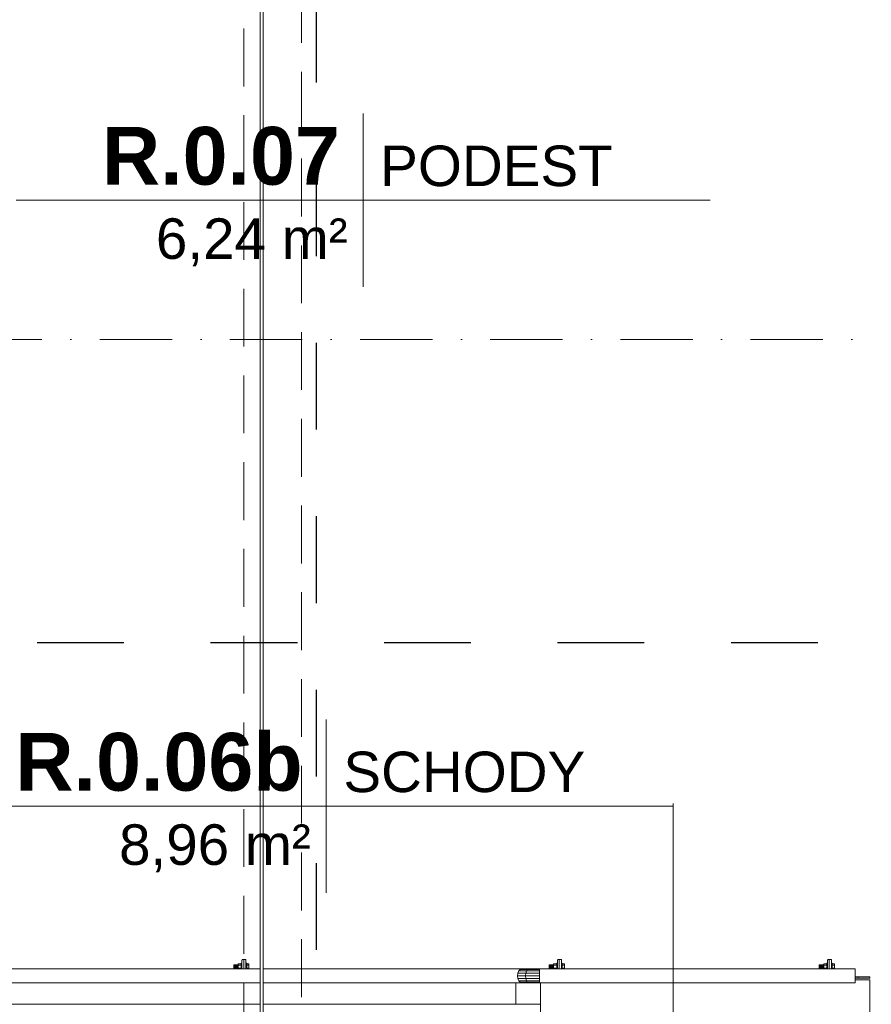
# Model space of a CAD drawing. Header units: millimetres. Extents: x -3176 to 162662, y -36434 to 57907.
# Tile 132 of 155: x 132799 to 135744, y 20306 to 23711. Entities that reach past the tile are written whole.
import ezdxf

# ---------------------------------------------------------------- set-up
doc = ezdxf.new("R2010")
doc.units = ezdxf.units.MM
for name, pattern in [('1-Sheet - 32170-CIV-6170-DW-2035-015-01 - RZUTY$0$A_Dash_3_0mm', [60, 30, -30]), ('1-Sheet - 32170-CIV-6170-DW-2035-015-01 - RZUTY$0$A_Dash_Dot_2_5mm_Axis', [45, 25, -10, 0, -10]), ('1-Sheet - 32170-CIV-6170-DW-2035-015-01 - RZUTY$0$A_Hidden_2_0mm', [30, 20, -10])]:
    doc.linetypes.add(name, pattern=pattern)
doc.layers.get('0').update_dxf_attribs({"lineweight": 5})
for name, color, linetype, lineweight in [('1-Sheet - 32170-CIV-6170-DW-2035-015-01 - RZUTY$0$A-AREA-IDEN', 2, 'Continuous', 9), ('1-Sheet - 32170-CIV-6170-DW-2035-015-01 - RZUTY$0$A-COLS', 8, 'Continuous', 0), ('1-Sheet - 32170-CIV-6170-DW-2035-015-01 - RZUTY$0$A-DETL', 8, 'Continuous', 0), ('1-Sheet - 32170-CIV-6170-DW-2035-015-01 - RZUTY$0$A-GENM', 8, 'Continuous', 0), ('1-Sheet - 32170-CIV-6170-DW-2035-015-01 - RZUTY$0$G-ANNO-SYMB', 8, 'Continuous', 0), ('1-Sheet - 32170-CIV-6170-DW-2035-015-01 - RZUTY$0$Q-SPCQ', 8, 'Continuous', 0), ('1-Sheet - 32170-CIV-6170-DW-2035-015-01 - RZUTY$0$S-BEAM', 8, 'Continuous', 0), ('1-Sheet - 32170-CIV-6170-DW-2035-015-01 - RZUTY$0$S-GRID', 8, 'Continuous', 0)]:
    doc.layers.add(name, color=color, linetype=linetype, lineweight=lineweight)
doc.styles.add('1-Sheet - 32170-CIV-6170-DW-2035-015-01 - RZUTY$0$Arial_7', font='arial.ttf', dxfattribs={"height": 14})
doc.styles.add('1-Sheet - 32170-CIV-6170-DW-2035-015-01 - RZUTY$0$Arial_B_1', font='arialbd.ttf', dxfattribs={"height": 20})

# ---------------------------------------------------------------- blocks, each defined once
blk = doc.blocks.new('1-Sheet - 32170-CIV-6170-DW-2035-015-01 - RZUTY$0$A_Roof_Linear_Guard_System - Pole_4x4_H_50_L_150-1176524-B2_100a_AG_PARTER_00a - Dep_PW')
at = {"layer": '1-Sheet - 32170-CIV-6170-DW-2035-015-01 - RZUTY$0$A-GENM'}
for p, q in [((6554.72, -130), (6554.72, -547)), ((6555.72, -547), (6555.72, -130))]:
    blk.add_line(p, q, dxfattribs=at)
blk = doc.blocks.new('1-Sheet - 32170-CIV-6170-DW-2035-015-01 - RZUTY$0$A_Room_Tag - Room_Number_Area_Name-302085-B2_100a_AG_PARTER_00a - Dep_PW')
at = {"layer": '1-Sheet - 32170-CIV-6170-DW-2035-015-01 - RZUTY$0$A-AREA-IDEN'}
for q in [(0, 0.3), (-1.2, 0), (0, -0.3), (1.2, 0)]:
    blk.add_line((0, 0), q, dxfattribs=at)
blk = doc.blocks.new('1-Sheet - 32170-CIV-6170-DW-2035-015-01 - RZUTY')
at = {"layer": '1-Sheet - 32170-CIV-6170-DW-2035-015-01 - RZUTY$0$A-AREA-IDEN'}
blk.add_line((10056.74, -592.92), (10056.74, -438.55), dxfattribs=at)
at = {"layer": '1-Sheet - 32170-CIV-6170-DW-2035-015-01 - RZUTY$0$A-COLS'}
for p, q in [((9907.57, -495.73), (9907.57, -492.85)), ((9907.97, -492.45), (9908.17, -492.45)), ((9908.17, -492.45), (9908.17, -495.73)), ((10016.7, -495.73), (10016.7, -492.85)), ((10017.1, -492.45), (10017.3, -492.45)), ((10017.3, -492.45), (10017.3, -495.73)), ((10110.1, -495.73), (10110.1, -492.85)), ((10110.5, -492.45), (10110.7, -492.45)), ((10110.7, -492.45), (10110.7, -495.73))]:
    blk.add_line(p, q, dxfattribs=at)
at = {"layer": '1-Sheet - 32170-CIV-6170-DW-2035-015-01 - RZUTY$0$A-COLS', "flags": 128}
for points in [[(9907.57, -492.85), (9907.58, -492.77), (9907.6, -492.7), (9907.64, -492.63), (9907.69, -492.57), (9907.75, -492.52), (9907.82, -492.48), (9907.89, -492.46), (9907.97, -492.45)], [(10016.7, -492.85), (10016.71, -492.76), (10016.74, -492.67), (10016.79, -492.6), (10016.85, -492.54), (10016.93, -492.49), (10017.01, -492.46), (10017.1, -492.45)], [(10110.1, -492.85), (10110.11, -492.76), (10110.14, -492.67), (10110.19, -492.6), (10110.25, -492.54), (10110.33, -492.49), (10110.41, -492.46), (10110.5, -492.45)]]:
    blk.add_lwpolyline(points, dxfattribs=at)
at = {"layer": '1-Sheet - 32170-CIV-6170-DW-2035-015-01 - RZUTY$0$A-COLS'}
for centre in [(9907.97, -492.85), (10017.1, -492.85), (10110.5, -492.85)]:
    blk.add_arc(centre, 0.4, 90, 180, dxfattribs=at)
at = {"layer": '1-Sheet - 32170-CIV-6170-DW-2035-015-01 - RZUTY$0$A-DETL', "linetype": '1-Sheet - 32170-CIV-6170-DW-2035-015-01 - RZUTY$0$A_Hidden_2_0mm'}
for p, q in [((9908.21, 459.5), (9908.21, -715.5)), ((9928.21, -715.5), (9928.21, 459.5))]:
    blk.add_line(p, q, dxfattribs=at)
at = {"layer": '1-Sheet - 32170-CIV-6170-DW-2035-015-01 - RZUTY$0$A-GENM'}
for p, q in [((9907.52, -494.25), (9907.52, -494.34)), ((9907.52, -494.25), (9907.52, -494.45)), ((9907.52, -495.44), (9907.52, -495.65)), ((9907.52, -495.55), (9907.52, -495.65)), ((9909.02, -494.27), (9909.02, -494.25)), ((9909.02, -494.45), (9909.02, -494.25)), ((9909.02, -495.65), (9909.02, -495.44)), ((9909.02, -495.65), (9909.02, -495.62)), ((10016.65, -494.25), (10016.65, -494.34)), ((10016.65, -494.25), (10016.65, -494.45)), ((10016.65, -495.44), (10016.65, -495.65)), ((10016.65, -495.55), (10016.65, -495.65)), ((10018.15, -494.27), (10018.15, -494.25)), ((10018.15, -494.45), (10018.15, -494.25)), ((10018.15, -495.65), (10018.15, -495.44)), ((10018.15, -495.65), (10018.15, -495.62)), ((10110.05, -494.25), (10110.05, -494.34)), ((10110.05, -494.25), (10110.05, -494.45)), ((10110.05, -495.44), (10110.05, -495.65)), ((10110.05, -495.55), (10110.05, -495.65)), ((10111.55, -494.27), (10111.55, -494.25)), ((10111.55, -494.45), (10111.55, -494.25)), ((10111.55, -495.65), (10111.55, -495.44)), ((10111.55, -495.65), (10111.55, -495.62)), ((10119.7, -498.5), (10120.71, -498.5)), ((10119.7, -499), (10120.71, -499)), ((10120.71, -498.5), (10120.71, -499))]:
    blk.add_line(p, q, dxfattribs=at)
at = {"layer": '1-Sheet - 32170-CIV-6170-DW-2035-015-01 - RZUTY$0$G-ANNO-SYMB', "linetype": '1-Sheet - 32170-CIV-6170-DW-2035-015-01 - RZUTY$0$A_Dash_3_0mm', "lineweight": 25}
for p, q in [((9933.21, 680.8), (9933.21, -872.88)), ((9933.21, 680.8), (9933.21, -872.88)), ((10466.73, -383), (8861.8, -383)), ((10466.73, -383), (8861.8, -383))]:
    blk.add_line(p, q, dxfattribs=at)
at = {"layer": '1-Sheet - 32170-CIV-6170-DW-2035-015-01 - RZUTY$0$Q-SPCQ'}
for p, q in [((9907.32, -493.77), (9907.32, -493.75)), ((9907.32, -493.75), (9907.57, -493.75)), ((9907.32, -493.75), (9907.32, -493.77)), ((9907.32, -493.77), (9907.32, -493.75)), ((9907.32, -493.75), (9907.57, -493.75)), ((9907.32, -493.75), (9907.32, -493.77)), ((9907.32, -493.84), (9907.32, -493.77)), ((9907.32, -493.77), (9907.57, -493.77)), ((9907.32, -493.77), (9907.57, -493.77)), ((9907.32, -493.77), (9907.32, -493.84)), ((9907.32, -493.84), (9907.32, -493.77)), ((9907.32, -493.77), (9907.57, -493.77)), ((9907.32, -493.77), (9907.57, -493.77)), ((9907.32, -493.77), (9907.32, -493.84)), ((9908.97, -493.75), (9909.22, -493.75)), ((9908.97, -493.75), (9909.22, -493.75)), ((9908.97, -493.77), (9909.22, -493.77)), ((9908.97, -493.77), (9909.22, -493.77)), ((9908.97, -493.77), (9909.22, -493.77)), ((9908.97, -493.77), (9909.22, -493.77)), ((9909.22, -493.75), (9909.22, -493.77)), ((9909.22, -493.77), (9909.22, -493.75)), ((9909.22, -493.75), (9909.22, -493.77)), ((9909.22, -493.77), (9909.22, -493.75)), ((9909.22, -493.77), (9909.22, -493.84)), ((9909.22, -493.84), (9909.22, -493.77)), ((9909.22, -493.77), (9909.22, -493.84)), ((9909.22, -493.84), (9909.22, -493.77)), ((10016.45, -493.77), (10016.45, -493.75)), ((10016.45, -493.75), (10016.7, -493.75)), ((10016.45, -493.75), (10016.45, -493.77)), ((10016.45, -493.77), (10016.45, -493.75)), ((10016.45, -493.75), (10016.7, -493.75)), ((10016.45, -493.75), (10016.45, -493.77)), ((10016.45, -493.84), (10016.45, -493.77)), ((10016.45, -493.77), (10016.7, -493.77)), ((10016.45, -493.77), (10016.7, -493.77)), ((10016.45, -493.77), (10016.45, -493.84)), ((10016.45, -493.84), (10016.45, -493.77)), ((10016.45, -493.77), (10016.7, -493.77)), ((10016.45, -493.77), (10016.7, -493.77)), ((10016.45, -493.77), (10016.45, -493.84)), ((10018.1, -493.75), (10018.35, -493.75)), ((10018.1, -493.75), (10018.35, -493.75)), ((10018.1, -493.77), (10018.35, -493.77)), ((10018.1, -493.77), (10018.35, -493.77)), ((10018.1, -493.77), (10018.35, -493.77)), ((10018.1, -493.77), (10018.35, -493.77)), ((10018.35, -493.75), (10018.35, -493.77)), ((10018.35, -493.77), (10018.35, -493.75)), ((10018.35, -493.75), (10018.35, -493.77)), ((10018.35, -493.77), (10018.35, -493.75)), ((10018.35, -493.77), (10018.35, -493.84)), ((10018.35, -493.84), (10018.35, -493.77)), ((10018.35, -493.77), (10018.35, -493.84)), ((10018.35, -493.84), (10018.35, -493.77)), ((10109.85, -493.77), (10109.85, -493.75)), ((10109.85, -493.75), (10110.1, -493.75)), ((10109.85, -493.75), (10109.85, -493.77)), ((10109.85, -493.77), (10109.85, -493.75)), ((10109.85, -493.75), (10110.1, -493.75)), ((10109.85, -493.75), (10109.85, -493.77)), ((10109.85, -493.84), (10109.85, -493.77)), ((10109.85, -493.77), (10110.1, -493.77)), ((10109.85, -493.77), (10110.1, -493.77)), ((10109.85, -493.77), (10109.85, -493.84)), ((10109.85, -493.84), (10109.85, -493.77)), ((10109.85, -493.77), (10110.1, -493.77)), ((10109.85, -493.77), (10110.1, -493.77)), ((10109.85, -493.77), (10109.85, -493.84)), ((10111.5, -493.75), (10111.75, -493.75)), ((10111.5, -493.75), (10111.75, -493.75)), ((10111.5, -493.77), (10111.75, -493.77)), ((10111.5, -493.77), (10111.75, -493.77)), ((10111.5, -493.77), (10111.75, -493.77)), ((10111.5, -493.77), (10111.75, -493.77)), ((10111.75, -493.75), (10111.75, -493.77)), ((10111.75, -493.77), (10111.75, -493.75)), ((10111.75, -493.75), (10111.75, -493.77)), ((10111.75, -493.77), (10111.75, -493.75)), ((10111.75, -493.77), (10111.75, -493.84)), ((10111.75, -493.84), (10111.75, -493.77)), ((10111.75, -493.77), (10111.75, -493.84)), ((10111.75, -493.84), (10111.75, -493.77)), ((9904.72, -494.35), (9906.24, -494.35)), ((9904.72, -494.35), (9904.72, -494.39)), ((9904.72, -494.39), (9906.24, -494.39)), ((9904.72, -494.39), (9904.72, -494.52)), ((9904.72, -494.52), (9906.24, -494.52)), ((9904.72, -494.52), (9904.72, -494.72)), ((9904.72, -494.72), (9906.24, -494.72)), ((9904.72, -494.72), (9904.72, -494.95)), ((9906.24, -494.95), (9904.72, -494.95)), ((9904.72, -494.95), (9904.72, -495.18)), ((9904.72, -495.18), (9906.24, -495.18)), ((9904.72, -495.18), (9904.72, -495.37)), ((9904.72, -495.37), (9906.24, -495.37)), ((9904.72, -495.37), (9904.72, -495.5)), ((9904.72, -495.5), (9906.24, -495.5)), ((9904.72, -495.5), (9904.72, -495.55)), ((9904.72, -495.55), (9906.24, -495.55)), ((9906.24, -493.95), (9906.24, -494.45)), ((9907.32, -493.95), (9906.24, -493.95)), ((9906.24, -494.45), (9906.24, -495.45)), ((9907.32, -494.45), (9906.24, -494.45)), ((9906.24, -495.45), (9906.24, -495.73)), ((9907.32, -495.45), (9906.24, -495.45)), ((9907.32, -493.95), (9907.32, -493.84)), ((9907.32, -493.84), (9907.57, -493.84)), ((9907.32, -493.84), (9907.57, -493.84)), ((9907.32, -493.84), (9907.32, -493.95)), ((9907.32, -493.95), (9907.32, -493.84)), ((9907.32, -493.84), (9907.57, -493.84)), ((9907.32, -493.84), (9907.57, -493.84)), ((9907.32, -493.84), (9907.32, -493.95)), ((9907.32, -493.95), (9907.57, -493.95)), ((9907.32, -493.95), (9907.57, -493.95)), ((9907.32, -493.95), (9907.32, -494.1)), ((9907.32, -493.95), (9907.57, -493.95)), ((9907.32, -493.95), (9907.57, -493.95)), ((9907.32, -494.45), (9907.32, -493.95)), ((9907.32, -494.1), (9907.57, -494.1)), ((9907.32, -494.1), (9907.57, -494.1)), ((9907.32, -494.1), (9907.32, -494.28)), ((9907.32, -494.1), (9907.57, -494.1)), ((9907.32, -494.1), (9907.57, -494.1)), ((9907.32, -494.28), (9907.57, -494.28)), ((9907.32, -494.28), (9907.57, -494.28)), ((9907.32, -494.28), (9907.32, -494.49)), ((9907.32, -494.28), (9907.57, -494.28)), ((9907.32, -494.28), (9907.57, -494.28)), ((9907.32, -494.49), (9907.57, -494.49)), ((9907.32, -494.49), (9907.32, -494.71)), ((9907.32, -494.71), (9907.57, -494.71)), ((9907.32, -494.71), (9907.32, -494.95)), ((9907.57, -494.95), (9907.32, -494.95)), ((9907.32, -494.95), (9907.32, -495.18)), ((9907.32, -495.18), (9907.57, -495.18)), ((9907.32, -495.18), (9907.32, -495.41)), ((9907.32, -495.41), (9907.57, -495.41)), ((9907.32, -495.41), (9907.32, -495.61)), ((9907.32, -495.73), (9907.32, -495.45)), ((9907.32, -495.61), (9907.57, -495.61)), ((9907.32, -495.61), (9907.32, -495.73)), ((9907.32, -495.61), (9907.57, -495.61)), ((9907.32, -495.61), (9907.57, -495.61)), ((9907.32, -495.61), (9907.57, -495.61)), ((9908.97, -493.84), (9909.22, -493.84)), ((9908.97, -493.84), (9909.22, -493.84)), ((9908.97, -493.84), (9909.22, -493.84)), ((9908.97, -493.84), (9909.22, -493.84)), ((9908.97, -493.95), (9909.22, -493.95)), ((9908.97, -493.95), (9909.22, -493.95)), ((9908.97, -493.95), (9909.22, -493.95)), ((9908.97, -493.95), (9909.22, -493.95)), ((9908.97, -494.1), (9909.22, -494.1)), ((9908.97, -494.1), (9909.22, -494.1)), ((9908.97, -494.1), (9909.22, -494.1)), ((9908.97, -494.1), (9909.22, -494.1)), ((9908.97, -494.28), (9909.22, -494.28)), ((9908.97, -494.49), (9909.22, -494.49)), ((9908.97, -494.71), (9909.22, -494.71)), ((9909.22, -494.95), (9908.97, -494.95)), ((9908.97, -495.18), (9909.22, -495.18)), ((9908.97, -495.41), (9909.22, -495.41)), ((9908.97, -495.61), (9909.22, -495.61)), ((9909.02, -494.28), (9909.22, -494.28)), ((9909.02, -494.28), (9909.22, -494.28)), ((9909.02, -494.28), (9909.22, -494.28)), ((9909.02, -495.61), (9909.22, -495.61)), ((9909.02, -495.61), (9909.22, -495.61)), ((9909.02, -495.61), (9909.22, -495.61)), ((9909.22, -493.84), (9909.22, -493.95)), ((9909.22, -493.95), (9909.22, -493.84)), ((9909.22, -493.84), (9909.22, -493.95)), ((9909.22, -493.95), (9909.22, -493.84)), ((9909.22, -494.1), (9909.22, -493.95)), ((9909.22, -493.95), (9909.22, -494.45)), ((9909.97, -493.95), (9909.22, -493.95)), ((9909.22, -494.28), (9909.22, -494.1)), ((9909.22, -494.49), (9909.22, -494.28)), ((9909.97, -494.45), (9909.22, -494.45)), ((9909.22, -494.71), (9909.22, -494.49)), ((9909.22, -494.95), (9909.22, -494.71)), ((9909.22, -495.18), (9909.22, -494.95)), ((9909.22, -495.41), (9909.22, -495.18)), ((9909.22, -495.61), (9909.22, -495.41)), ((9909.22, -495.45), (9909.22, -495.73)), ((9909.97, -495.45), (9909.22, -495.45)), ((9909.22, -495.73), (9909.22, -495.61)), ((9909.97, -494.45), (9909.97, -493.95)), ((9909.97, -495.45), (9909.97, -494.45)), ((9909.97, -495.73), (9909.97, -495.45)), ((10013.85, -494.35), (10015.37, -494.35)), ((10013.85, -494.35), (10013.85, -494.39)), ((10013.85, -494.39), (10015.37, -494.39)), ((10013.85, -494.39), (10013.85, -494.52)), ((10013.85, -494.52), (10015.37, -494.52)), ((10013.85, -494.52), (10013.85, -494.72)), ((10013.85, -494.72), (10015.37, -494.72)), ((10013.85, -494.72), (10013.85, -494.95)), ((10015.37, -494.95), (10013.85, -494.95)), ((10013.85, -494.95), (10013.85, -495.18)), ((10013.85, -495.18), (10015.37, -495.18)), ((10013.85, -495.18), (10013.85, -495.37)), ((10013.85, -495.37), (10015.37, -495.37)), ((10013.85, -495.37), (10013.85, -495.5)), ((10013.85, -495.5), (10015.37, -495.5)), ((10013.85, -495.5), (10013.85, -495.55)), ((10013.85, -495.55), (10015.37, -495.55)), ((10015.37, -493.95), (10015.37, -494.45)), ((10016.45, -493.95), (10015.37, -493.95)), ((10015.37, -494.45), (10015.37, -495.45)), ((10016.45, -494.45), (10015.37, -494.45)), ((10015.37, -495.45), (10015.37, -495.73)), ((10016.45, -495.45), (10015.37, -495.45)), ((10016.45, -493.95), (10016.45, -493.84)), ((10016.45, -493.84), (10016.7, -493.84)), ((10016.45, -493.84), (10016.7, -493.84)), ((10016.45, -493.84), (10016.45, -493.95)), ((10016.45, -493.95), (10016.45, -493.84)), ((10016.45, -493.84), (10016.7, -493.84)), ((10016.45, -493.84), (10016.7, -493.84)), ((10016.45, -493.84), (10016.45, -493.95)), ((10016.45, -493.95), (10016.7, -493.95)), ((10016.45, -493.95), (10016.7, -493.95)), ((10016.45, -493.95), (10016.45, -494.1)), ((10016.45, -493.95), (10016.7, -493.95)), ((10016.45, -493.95), (10016.7, -493.95)), ((10016.45, -494.45), (10016.45, -493.95)), ((10016.45, -494.1), (10016.7, -494.1)), ((10016.45, -494.1), (10016.7, -494.1)), ((10016.45, -494.1), (10016.45, -494.28)), ((10016.45, -494.1), (10016.7, -494.1)), ((10016.45, -494.1), (10016.7, -494.1)), ((10016.45, -494.28), (10016.7, -494.28)), ((10016.45, -494.28), (10016.7, -494.28)), ((10016.45, -494.28), (10016.45, -494.49)), ((10016.45, -494.28), (10016.7, -494.28)), ((10016.45, -494.28), (10016.7, -494.28)), ((10016.45, -494.49), (10016.7, -494.49)), ((10016.45, -494.49), (10016.45, -494.71)), ((10016.45, -494.71), (10016.7, -494.71)), ((10016.45, -494.71), (10016.45, -494.95)), ((10016.7, -494.95), (10016.45, -494.95)), ((10016.45, -494.95), (10016.45, -495.18)), ((10016.45, -495.18), (10016.7, -495.18)), ((10016.45, -495.18), (10016.45, -495.41)), ((10016.45, -495.41), (10016.7, -495.41)), ((10016.45, -495.41), (10016.45, -495.61)), ((10016.45, -495.73), (10016.45, -495.45)), ((10016.45, -495.61), (10016.7, -495.61)), ((10016.45, -495.61), (10016.45, -495.73)), ((10016.45, -495.61), (10016.7, -495.61)), ((10016.45, -495.61), (10016.7, -495.61)), ((10016.45, -495.61), (10016.7, -495.61)), ((10018.1, -493.84), (10018.35, -493.84)), ((10018.1, -493.84), (10018.35, -493.84)), ((10018.1, -493.84), (10018.35, -493.84)), ((10018.1, -493.84), (10018.35, -493.84)), ((10018.1, -493.95), (10018.35, -493.95)), ((10018.1, -493.95), (10018.35, -493.95)), ((10018.1, -493.95), (10018.35, -493.95)), ((10018.1, -493.95), (10018.35, -493.95)), ((10018.1, -494.1), (10018.35, -494.1)), ((10018.1, -494.1), (10018.35, -494.1)), ((10018.1, -494.1), (10018.35, -494.1)), ((10018.1, -494.1), (10018.35, -494.1)), ((10018.1, -494.28), (10018.35, -494.28)), ((10018.1, -494.49), (10018.35, -494.49)), ((10018.1, -494.71), (10018.35, -494.71)), ((10018.35, -494.95), (10018.1, -494.95)), ((10018.1, -495.18), (10018.35, -495.18)), ((10018.1, -495.41), (10018.35, -495.41)), ((10018.1, -495.61), (10018.35, -495.61)), ((10018.15, -494.28), (10018.35, -494.28)), ((10018.15, -494.28), (10018.35, -494.28)), ((10018.15, -494.28), (10018.35, -494.28)), ((10018.15, -495.61), (10018.35, -495.61)), ((10018.15, -495.61), (10018.35, -495.61)), ((10018.15, -495.61), (10018.35, -495.61)), ((10018.35, -493.84), (10018.35, -493.95)), ((10018.35, -493.95), (10018.35, -493.84)), ((10018.35, -493.84), (10018.35, -493.95)), ((10018.35, -493.95), (10018.35, -493.84)), ((10018.35, -494.1), (10018.35, -493.95)), ((10018.35, -493.95), (10018.35, -494.45)), ((10019.1, -493.95), (10018.35, -493.95)), ((10018.35, -494.28), (10018.35, -494.1)), ((10018.35, -494.49), (10018.35, -494.28)), ((10019.1, -494.45), (10018.35, -494.45)), ((10018.35, -494.71), (10018.35, -494.49)), ((10018.35, -494.95), (10018.35, -494.71)), ((10018.35, -495.18), (10018.35, -494.95)), ((10018.35, -495.41), (10018.35, -495.18)), ((10018.35, -495.61), (10018.35, -495.41)), ((10018.35, -495.45), (10018.35, -495.73)), ((10019.1, -495.45), (10018.35, -495.45)), ((10018.35, -495.73), (10018.35, -495.61)), ((10019.1, -494.45), (10019.1, -493.95)), ((10019.1, -495.45), (10019.1, -494.45)), ((10019.1, -495.73), (10019.1, -495.45)), ((10107.25, -494.35), (10108.77, -494.35)), ((10107.25, -494.35), (10107.25, -494.39)), ((10107.25, -494.39), (10108.77, -494.39)), ((10107.25, -494.39), (10107.25, -494.52)), ((10107.25, -494.52), (10108.77, -494.52)), ((10107.25, -494.52), (10107.25, -494.72)), ((10107.25, -494.72), (10108.77, -494.72)), ((10107.25, -494.72), (10107.25, -494.95)), ((10108.77, -494.95), (10107.25, -494.95)), ((10107.25, -494.95), (10107.25, -495.18)), ((10107.25, -495.18), (10108.77, -495.18)), ((10107.25, -495.18), (10107.25, -495.37)), ((10107.25, -495.37), (10108.77, -495.37)), ((10107.25, -495.37), (10107.25, -495.5)), ((10107.25, -495.5), (10108.77, -495.5)), ((10107.25, -495.5), (10107.25, -495.55)), ((10107.25, -495.55), (10108.77, -495.55)), ((10108.77, -493.95), (10108.77, -494.45)), ((10109.85, -493.95), (10108.77, -493.95)), ((10108.77, -494.45), (10108.77, -495.45)), ((10109.85, -494.45), (10108.77, -494.45)), ((10108.77, -495.45), (10108.77, -495.73)), ((10109.85, -495.45), (10108.77, -495.45)), ((10109.85, -493.95), (10109.85, -493.84)), ((10109.85, -493.84), (10110.1, -493.84)), ((10109.85, -493.84), (10110.1, -493.84)), ((10109.85, -493.84), (10109.85, -493.95)), ((10109.85, -493.95), (10109.85, -493.84)), ((10109.85, -493.84), (10110.1, -493.84)), ((10109.85, -493.84), (10110.1, -493.84)), ((10109.85, -493.84), (10109.85, -493.95)), ((10109.85, -493.95), (10110.1, -493.95)), ((10109.85, -493.95), (10110.1, -493.95)), ((10109.85, -493.95), (10109.85, -494.1)), ((10109.85, -493.95), (10110.1, -493.95)), ((10109.85, -493.95), (10110.1, -493.95)), ((10109.85, -494.45), (10109.85, -493.95)), ((10109.85, -494.1), (10110.1, -494.1)), ((10109.85, -494.1), (10110.1, -494.1)), ((10109.85, -494.1), (10109.85, -494.28)), ((10109.85, -494.1), (10110.1, -494.1)), ((10109.85, -494.1), (10110.1, -494.1)), ((10109.85, -494.28), (10110.1, -494.28)), ((10109.85, -494.28), (10110.1, -494.28)), ((10109.85, -494.28), (10109.85, -494.49)), ((10109.85, -494.28), (10110.1, -494.28)), ((10109.85, -494.28), (10110.1, -494.28)), ((10109.85, -494.49), (10110.1, -494.49)), ((10109.85, -494.49), (10109.85, -494.71)), ((10109.85, -494.71), (10110.1, -494.71)), ((10109.85, -494.71), (10109.85, -494.95)), ((10110.1, -494.95), (10109.85, -494.95)), ((10109.85, -494.95), (10109.85, -495.18)), ((10109.85, -495.18), (10110.1, -495.18)), ((10109.85, -495.18), (10109.85, -495.41)), ((10109.85, -495.41), (10110.1, -495.41)), ((10109.85, -495.41), (10109.85, -495.61)), ((10109.85, -495.73), (10109.85, -495.45)), ((10109.85, -495.61), (10110.1, -495.61)), ((10109.85, -495.61), (10109.85, -495.73)), ((10109.85, -495.61), (10110.1, -495.61)), ((10109.85, -495.61), (10110.1, -495.61)), ((10109.85, -495.61), (10110.1, -495.61)), ((10111.5, -493.84), (10111.75, -493.84)), ((10111.5, -493.84), (10111.75, -493.84)), ((10111.5, -493.84), (10111.75, -493.84)), ((10111.5, -493.84), (10111.75, -493.84)), ((10111.5, -493.95), (10111.75, -493.95)), ((10111.5, -493.95), (10111.75, -493.95)), ((10111.5, -493.95), (10111.75, -493.95)), ((10111.5, -493.95), (10111.75, -493.95)), ((10111.5, -494.1), (10111.75, -494.1)), ((10111.5, -494.1), (10111.75, -494.1)), ((10111.5, -494.1), (10111.75, -494.1)), ((10111.5, -494.1), (10111.75, -494.1)), ((10111.5, -494.28), (10111.75, -494.28)), ((10111.5, -494.49), (10111.75, -494.49)), ((10111.5, -494.71), (10111.75, -494.71)), ((10111.75, -494.95), (10111.5, -494.95)), ((10111.5, -495.18), (10111.75, -495.18)), ((10111.5, -495.41), (10111.75, -495.41)), ((10111.5, -495.61), (10111.75, -495.61)), ((10111.55, -494.28), (10111.75, -494.28)), ((10111.55, -494.28), (10111.75, -494.28)), ((10111.55, -494.28), (10111.75, -494.28)), ((10111.55, -495.61), (10111.75, -495.61)), ((10111.55, -495.61), (10111.75, -495.61)), ((10111.55, -495.61), (10111.75, -495.61)), ((10111.75, -493.84), (10111.75, -493.95)), ((10111.75, -493.95), (10111.75, -493.84)), ((10111.75, -493.84), (10111.75, -493.95)), ((10111.75, -493.95), (10111.75, -493.84)), ((10111.75, -494.1), (10111.75, -493.95)), ((10111.75, -493.95), (10111.75, -494.45)), ((10112.5, -493.95), (10111.75, -493.95)), ((10111.75, -494.28), (10111.75, -494.1)), ((10111.75, -494.49), (10111.75, -494.28)), ((10112.5, -494.45), (10111.75, -494.45)), ((10111.75, -494.71), (10111.75, -494.49)), ((10111.75, -494.95), (10111.75, -494.71)), ((10111.75, -495.18), (10111.75, -494.95)), ((10111.75, -495.41), (10111.75, -495.18)), ((10111.75, -495.61), (10111.75, -495.41)), ((10111.75, -495.45), (10111.75, -495.73)), ((10112.5, -495.45), (10111.75, -495.45)), ((10111.75, -495.73), (10111.75, -495.61)), ((10112.5, -494.45), (10112.5, -493.95)), ((10112.5, -495.45), (10112.5, -494.45)), ((10112.5, -495.73), (10112.5, -495.45))]:
    blk.add_line(p, q, dxfattribs=at)
at = {"layer": '1-Sheet - 32170-CIV-6170-DW-2035-015-01 - RZUTY$0$S-BEAM'}
for p, q in [((9908.97, -492.45), (9908.17, -492.45)), ((9908.97, -492.45), (9908.97, -495.73)), ((10018.1, -492.45), (10017.3, -492.45)), ((10018.1, -492.45), (10018.1, -495.73)), ((10111.5, -492.45), (10110.7, -492.45)), ((10111.5, -492.45), (10111.5, -495.73)), ((9802.3, -495.73), (9913.94, -495.73)), ((9914.89, -495.73), (10004.38, -495.73)), ((10003.03, -497.22), (10003.35, -496.44)), ((10003.35, -496.44), (10003.82, -495.92)), ((10003.35, -496.44), (10005.95, -496.44)), ((10003.82, -495.92), (10004.38, -495.73)), ((10003.82, -495.92), (10006.25, -495.92)), ((10004.38, -495.73), (10006.6, -495.73)), ((10005.75, -497.22), (10005.95, -496.44)), ((10005.95, -496.44), (10006.25, -495.92)), ((10005.95, -496.44), (10010.43, -496.44)), ((10006.25, -495.92), (10006.6, -495.73)), ((10006.25, -495.92), (10010.43, -495.92)), ((10006.6, -495.73), (10010.43, -495.73)), ((10010.43, -495.92), (10010.43, -495.73)), ((10010.43, -495.73), (10119.7, -495.73)), ((10010.43, -496.44), (10010.43, -495.92)), ((10010.43, -497.22), (10010.43, -496.44)), ((10119.7, -495.73), (10119.7, -495.92)), ((10119.7, -495.92), (10119.7, -496.44)), ((10119.7, -496.44), (10119.7, -497.22)), ((9802.3, -500.56), (9913.94, -500.56)), ((9914.89, -500.56), (10004.38, -500.56)), ((10002.3, -508), (10002.3, -500.56)), ((10002.3, -500.56), (10002.3, -508)), ((10002.92, -498.15), (10003.03, -497.22)), ((10003.03, -499.07), (10002.92, -498.15)), ((10002.92, -498.15), (10005.68, -498.15)), ((10003.03, -497.22), (10005.75, -497.22)), ((10003.35, -499.86), (10003.03, -499.07)), ((10003.03, -499.07), (10005.75, -499.07)), ((10003.82, -500.38), (10003.35, -499.86)), ((10003.35, -499.86), (10005.95, -499.86)), ((10004.38, -500.56), (10003.82, -500.38)), ((10003.82, -500.38), (10006.25, -500.38)), ((10004.38, -500.56), (10006.6, -500.56)), ((10005.68, -498.15), (10005.75, -497.22)), ((10005.75, -499.07), (10005.68, -498.15)), ((10005.68, -498.15), (10010.43, -498.15)), ((10005.75, -497.22), (10010.43, -497.22)), ((10005.95, -499.86), (10005.75, -499.07)), ((10005.75, -499.07), (10010.43, -499.07)), ((10006.25, -500.38), (10005.95, -499.86)), ((10005.95, -499.86), (10010.43, -499.86)), ((10006.6, -500.56), (10006.25, -500.38)), ((10006.25, -500.38), (10010.43, -500.38)), ((10006.6, -500.56), (10010.43, -500.56)), ((10010.43, -498.15), (10010.43, -497.22)), ((10010.43, -499.07), (10010.43, -498.15)), ((10010.43, -499.86), (10010.43, -499.07)), ((10010.43, -500.38), (10010.43, -499.86)), ((10010.43, -500.56), (10010.43, -500.38)), ((10010.43, -500.56), (10119.7, -500.56)), ((10010.87, -500.56), (10010.87, -595.43)), ((10119.7, -497.22), (10119.7, -498.15)), ((10119.7, -498.15), (10119.7, -499.07)), ((10124.75, -498.45), (10119.7, -498.45)), ((10119.7, -499.07), (10119.7, -499.86)), ((10124.73, -499.5), (10119.7, -499.5)), ((10119.7, -499.86), (10119.7, -500.38)), ((10119.7, -500.38), (10119.7, -500.56)), ((10124.75, -498.95), (10120.71, -498.95)), ((10124.73, -607.49), (10124.73, -499.5)), ((10124.75, -498.45), (10124.75, -498.95)), ((9802.3, -508), (9913.94, -508)), ((9914.89, -508), (10002.3, -508)), ((10002.3, -508), (10010.87, -508))]:
    blk.add_line(p, q, dxfattribs=at)
at = {"layer": '1-Sheet - 32170-CIV-6170-DW-2035-015-01 - RZUTY$0$S-GRID', "linetype": '1-Sheet - 32170-CIV-6170-DW-2035-015-01 - RZUTY$0$A_Dash_Dot_2_5mm_Axis'}
blk.add_line((8868.21, -278), (10378.21, -278), dxfattribs=at)
at = {"layer": '1-Sheet - 32170-CIV-6170-DW-2035-015-01 - RZUTY$0$A-AREA-IDEN', "xscale": 99.99999999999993, "yscale": 99.99999999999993, "zscale": 99.99999999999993}
for p in [(9949.48, -229.84), (9936.74, -439.44)]:
    blk.add_blockref('1-Sheet - 32170-CIV-6170-DW-2035-015-01 - RZUTY$0$A_Room_Tag - Room_Number_Area_Name-302085-B2_100a_AG_PARTER_00a - Dep_PW', p, dxfattribs=at)
at = {"layer": '1-Sheet - 32170-CIV-6170-DW-2035-015-01 - RZUTY$0$A-GENM'}
blk.add_blockref('1-Sheet - 32170-CIV-6170-DW-2035-015-01 - RZUTY$0$A_Roof_Linear_Guard_System - Pole_4x4_H_50_L_150-1176524-B2_100a_AG_PARTER_00a - Dep_PW', (3359.19, 0), dxfattribs=at)
at = {"layer": '1-Sheet - 32170-CIV-6170-DW-2035-015-01 - RZUTY$0$A-AREA-IDEN', "attachment_point": 1}
for s, insert, char_height, width, style in [('R.0.07', (9859.12, -204.52), 20, 101.8143, '1-Sheet - 32170-CIV-6170-DW-2035-015-01 - RZUTY$0$Arial_B_1'), ('PODEST', (9955.38, -210.99), 14, 96.2025, '1-Sheet - 32170-CIV-6170-DW-2035-015-01 - RZUTY$0$Arial_7'), ('6,24 m²', (9877.82, -236.16), 14, 79.3671, '1-Sheet - 32170-CIV-6170-DW-2035-015-01 - RZUTY$0$Arial_7'), ('R.0.06b', (9829.18, -414.12), 20, 122.6582, '1-Sheet - 32170-CIV-6170-DW-2035-015-01 - RZUTY$0$Arial_B_1'), ('SCHODY', (9942.65, -420.6), 14, 99.4092, '1-Sheet - 32170-CIV-6170-DW-2035-015-01 - RZUTY$0$Arial_7'), ('8,96 m²', (9865.08, -445.76), 14, 79.3671, '1-Sheet - 32170-CIV-6170-DW-2035-015-01 - RZUTY$0$Arial_7')]:
    blk.add_mtext(s, dxfattribs=dict(at, insert=insert, char_height=char_height, width=width, style=style))

msp = doc.modelspace()

# ---------------------------------------------------------------- block references
at = {"xscale": 10, "yscale": 10, "zscale": 10}
msp.add_blockref('1-Sheet - 32170-CIV-6170-DW-2035-015-01 - RZUTY', (34491.45, 25385.65), dxfattribs=at)

doc.saveas('drawing.dxf')
